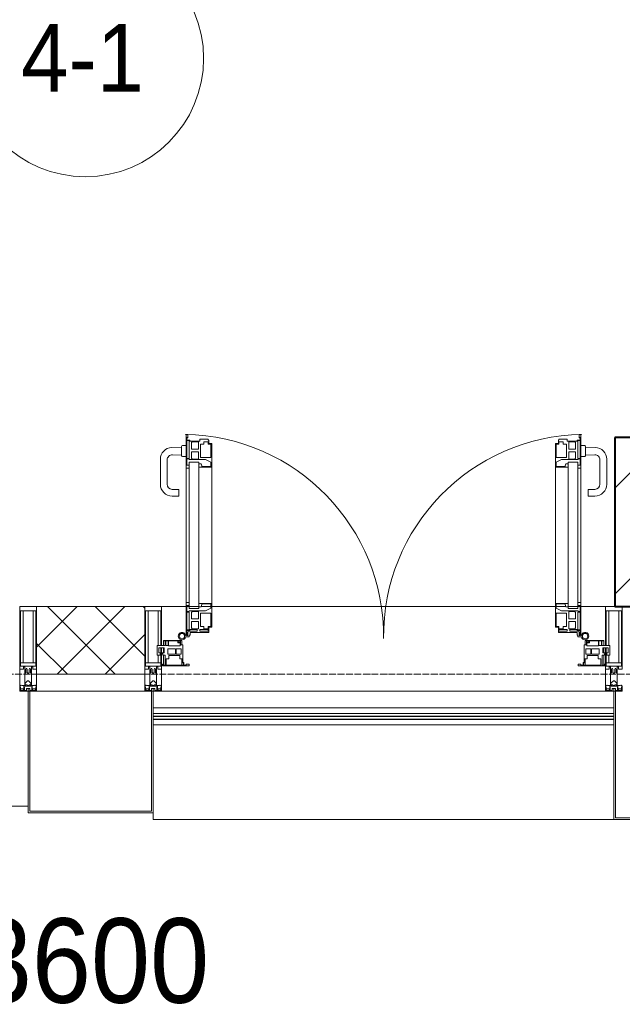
# Model space of a CAD drawing. Header units: millimetres. Extents: x -816133 to 919604, y 87941 to 147341.
# Tile 71 of 201: x -32862 to -31079, y 119598 to 122509. Entities that reach past the tile are written whole.
import ezdxf

# ---------------------------------------------------------------- set-up
doc = ezdxf.new("R2010")
doc.units = ezdxf.units.MM
doc.linetypes.add('ADSK_Линия сетки', pattern=[25, 20, -2.5, 0, -2.5])
for name, color, linetype, lineweight in [('A-010-A_ROOM', 7, 'Continuous', 20), ('A-010-D_DIM', 7, 'Continuous', 9), ('A-200-M_WALL', 7, 'Continuous', 18), ('A-200-M_WALL_PAT', 7, 'Continuous', 40), ('A-214-M_CURT_WALL', 7, 'Continuous', 18), ('A-215-M_CURT_PANEL', 7, 'Continuous', 18), ('A-280-M_COLUMN', 7, 'Continuous', 18), ('A-325-M_DOOR', 7, 'Continuous', 18), ('S-280-M_COLUMN', 7, 'Continuous', 18), ('Z-030-M_GRID', 7, 'Continuous', 9), ('Z-060-M_DETAIL', 7, 'Continuous', 18), ('Поручни', 252, 'Continuous', 5), ('СС-011-ПОЖ-СИГНАЛИЗАЦИЯ', 1, 'Continuous', 30)]:
    doc.layers.add(name, color=color, linetype=linetype, lineweight=lineweight)
doc.styles.add('Arial_2', font='arial.ttf', dxfattribs={"width": 0.9, "height": 400})
doc.styles.add('Arial_3', font='arial.ttf', dxfattribs={"width": 0.9, "height": 500})

# ---------------------------------------------------------------- blocks, each defined once
blk = doc.blocks.new('10эт')
at = {"layer": 'S-280-M_COLUMN', "lineweight": 9}
h = blk.add_hatch(dxfattribs=at)
h.set_pattern_fill('FP_21', color=9, style=0, pattern_type=2)
h.set_pattern_definition([(45, (221501.7, 104051.05), (-314.309, 314.309), []), (45, (221816.03, 104051.05), (-314.309, 314.309), [555.625, -111.125, 3.353, -107.772])])
h.paths.add_polyline_path([(329701.7, 119651.1), (329701.7, 120151.1), (329201.7, 120151.1), (329201.7, 119651.1), (329635.5, 119651.1)])
at = {"layer": 'A-010-A_ROOM', "color": 9}
blk.add_circle((327635.8, 121272.2), 350, dxfattribs=at)
at = {"layer": 'A-200-M_WALL', "color": 9, "lineweight": 9}
for p, q in [((327811.7, 119651.1), (327491.7, 119651.1)), ((327491.7, 119651.1), (327491.7, 119451.1)), ((327811.7, 119451.1), (327811.7, 119651.1)), ((327491.7, 119451.1), (327811.7, 119451.1))]:
    blk.add_line(p, q, dxfattribs=at)
at = {"layer": 'A-200-M_WALL_PAT', "color": 9, "linetype": 'Continuous', "lineweight": 5}
for p, q in [((327491.7, 119531.4), (327611.4, 119651.1)), ((327724.1, 119451.1), (327524.1, 119651.1)), ((327552.8, 119451.1), (327752.8, 119651.1)), ((327811.7, 119504.8), (327665.5, 119651.1)), ((327811.7, 119646.3), (327806.9, 119651.1)), ((327694.2, 119451.1), (327811.7, 119568.5)), ((327582.7, 119451.1), (327491.7, 119542))]:
    blk.add_line(p, q, dxfattribs=at)
at = {"layer": 'A-214-M_CURT_WALL', "color": 9, "lineweight": 5, "extrusion": (0, 0, -1)}
for p, q in [((327441.7, 119651.1), (327441.7, 119401.1)), ((327491.7, 119651.1), (327441.7, 119651.1)), ((327491.7, 119401.1), (327491.7, 119651.1)), ((327811.7, 119651.1), (327811.7, 119401.1)), ((327861.7, 119651.1), (327811.7, 119651.1)), ((327861.7, 119536.2), (327861.7, 119651.1)), ((329174.2, 119651.1), (329174.2, 119536.2)), ((329201.7, 119651.1), (329174.2, 119651.1)), ((327861.7, 119514.4), (327861.7, 119529.4)), ((329174.2, 119529.4), (329174.2, 119514.4)), ((327861.7, 119401.1), (327861.7, 119511.2)), ((329174.2, 119511.2), (329174.2, 119401.1)), ((327441.7, 119401.1), (327466.7, 119401.1)), ((327471.7, 119401.1), (327491.7, 119401.1)), ((327811.7, 119401.1), (327831.7, 119401.1)), ((327836.7, 119401.1), (327861.7, 119401.1)), ((329174.2, 119401.1), (329199.2, 119401.1)), ((329204.2, 119401.1), (329224.2, 119401.1))]:
    blk.add_line(p, q, dxfattribs=at)
at = {"layer": 'A-214-M_CURT_WALL', "color": 9, "lineweight": 5}
for p, q in [((327934.3, 119651.1), (327861.7, 119651.1)), ((327972, 119651.1), (327936.4, 119651.1)), ((328007.4, 119651.1), (327978.8, 119651.1)), ((329026.2, 119651.1), (328009.7, 119651.1)), ((329057.1, 119651.1), (329028.5, 119651.1)), ((329099.6, 119651.1), (329063.9, 119651.1)), ((329174.2, 119651.1), (329101.7, 119651.1)), ((329174.2, 119401.1), (327861.7, 119401.1))]:
    blk.add_line(p, q, dxfattribs=at)
at = {"layer": 'A-215-M_CURT_PANEL', "color": 9, "lineweight": 5}
for p, q in [((327872.1, 119536.2), (327848.7, 119536.2)), ((327848.7, 119536.2), (327848.7, 119507.7)), ((327853.8, 119514.4), (327853.8, 119529.4)), ((327853.8, 119529.4), (327868.8, 119529.4)), ((327917.7, 119551.1), (327866.7, 119551.1)), ((327866.7, 119551.1), (327866.7, 119549.6)), ((327866.7, 119549.6), (327872.1, 119549.6)), ((327866.7, 119549.6), (327866.7, 119536.2)), ((327866.7, 119529.4), (327866.7, 119514.4)), ((327868.8, 119529.4), (327868.8, 119514.4)), ((327872.1, 119549.6), (327872.1, 119536.2)), ((327873.7, 119535.6), (327873.7, 119549.3)), ((327873.7, 119549.3), (327880.7, 119549.3)), ((327880.7, 119535.6), (327873.7, 119535.6)), ((327880.7, 119549.3), (327880.7, 119535.6)), ((327882.1, 119535.3), (327882.1, 119549.5)), ((327882.1, 119549.5), (327909.1, 119549.5)), ((327916.1, 119535.3), (327882.1, 119535.3)), ((327909.1, 119549.5), (327909.1, 119543.9)), ((327909.1, 119543.9), (327916.1, 119543.9)), ((327910.4, 119549.8), (327916.4, 119549.8)), ((327910.4, 119545.5), (327910.4, 119549.8)), ((327916.4, 119545.5), (327910.4, 119545.5)), ((327916.1, 119543.9), (327916.1, 119535.3)), ((327916.4, 119549.8), (327916.4, 119545.5)), ((327917.7, 119537.6), (327917.7, 119551.1)), ((327921.7, 119551.1), (327917.7, 119551.1)), ((327924.7, 119537.6), (327917.7, 119537.6)), ((327921.7, 119537.6), (327921.7, 119551.1)), ((327924.7, 119485.9), (327924.7, 119537.6)), ((329118.2, 119537.6), (329111.2, 119537.6)), ((329111.2, 119537.6), (329111.2, 119485.9)), ((329114.2, 119551.1), (329114.2, 119537.6)), ((329118.2, 119551.1), (329114.2, 119551.1)), ((329169.2, 119551.1), (329118.2, 119551.1)), ((329118.2, 119551.1), (329118.2, 119537.6)), ((329119.5, 119545.5), (329119.5, 119549.8)), ((329119.5, 119549.8), (329125.5, 119549.8)), ((329125.5, 119545.5), (329119.5, 119545.5)), ((329119.8, 119535.3), (329119.8, 119543.9)), ((329119.8, 119543.9), (329126.8, 119543.9)), ((329153.8, 119535.3), (329119.8, 119535.3)), ((329125.5, 119549.8), (329125.5, 119545.5)), ((329126.8, 119543.9), (329126.8, 119549.5)), ((329126.8, 119549.5), (329153.8, 119549.5)), ((329153.8, 119549.5), (329153.8, 119535.3)), ((329155.2, 119549.3), (329162.2, 119549.3)), ((329155.2, 119535.6), (329155.2, 119549.3)), ((329162.2, 119535.6), (329155.2, 119535.6)), ((329162.2, 119549.3), (329162.2, 119535.6)), ((329163.8, 119536.2), (329163.8, 119549.6)), ((329163.8, 119549.6), (329169.2, 119549.6)), ((329187.2, 119536.2), (329163.8, 119536.2)), ((329167.1, 119529.4), (329182.1, 119529.4)), ((329167.1, 119514.4), (329167.1, 119529.4)), ((329169.2, 119549.6), (329169.2, 119551.1)), ((329169.2, 119536.2), (329169.2, 119549.6)), ((329169.2, 119514.4), (329169.2, 119529.4)), ((329182.1, 119529.4), (329182.1, 119514.4)), ((329187.2, 119507.7), (329187.2, 119536.2)), ((327848.7, 119507.7), (327857.7, 119507.7)), ((327868.8, 119514.4), (327853.8, 119514.4)), ((327857.7, 119507.7), (327857.7, 119511.2)), ((327857.7, 119511.2), (327864.7, 119511.2)), ((327864.7, 119511.2), (327864.7, 119507.7)), ((327864.7, 119507.7), (327871.7, 119507.7)), ((327866.7, 119507.7), (327866.7, 119477.8)), ((327871.7, 119507.7), (327871.7, 119477.8)), ((327880.1, 119509.8), (327880.1, 119526)), ((327880.1, 119526), (327902.8, 119526)), ((327902.8, 119509.8), (327880.1, 119509.8)), ((327882.7, 119496.6), (327882.7, 119506)), ((327882.7, 119506), (327915.9, 119506)), ((327902.8, 119526), (327902.8, 119509.8)), ((327905, 119509.8), (327905, 119526)), ((327905, 119526), (327919.3, 119526)), ((327919.3, 119509.8), (327905, 119509.8)), ((327915.9, 119506), (327915.9, 119496.6)), ((327919.3, 119526), (327919.3, 119509.8)), ((329116.7, 119526), (329130.9, 119526)), ((329116.7, 119509.8), (329116.7, 119526)), ((329130.9, 119509.8), (329116.7, 119509.8)), ((329120, 119496.6), (329120, 119506)), ((329120, 119506), (329153.2, 119506)), ((329130.9, 119526), (329130.9, 119509.8)), ((329133.1, 119526), (329155.8, 119526)), ((329133.1, 119509.8), (329133.1, 119526)), ((329155.8, 119509.8), (329133.1, 119509.8)), ((329153.2, 119506), (329153.2, 119496.6)), ((329155.8, 119526), (329155.8, 119509.8)), ((329164.2, 119477.8), (329164.2, 119507.7)), ((329164.2, 119507.7), (329171.2, 119507.7)), ((329182.1, 119514.4), (329167.1, 119514.4)), ((329169.2, 119477.8), (329169.2, 119507.7)), ((329171.2, 119507.7), (329171.2, 119511.2)), ((329171.2, 119511.2), (329178.2, 119511.2)), ((329178.2, 119511.2), (329178.2, 119507.7)), ((329178.2, 119507.7), (329187.2, 119507.7)), ((327865.2, 119480.5), (327863.7, 119480.5)), ((327863.7, 119480.5), (327863.7, 119475.6)), ((327863.7, 119475.6), (327942.7, 119475.6)), ((327865.2, 119477.8), (327865.2, 119480.5)), ((327871.7, 119477.8), (327865.2, 119477.8)), ((327875.5, 119477.4), (327875.5, 119496.6)), ((327875.5, 119496.6), (327882.7, 119496.6)), ((327926, 119477.4), (327875.5, 119477.4)), ((327915.9, 119496.6), (327922.2, 119496.6)), ((327921.7, 119477.2), (327921.7, 119496.6)), ((327922.2, 119496.6), (327922.2, 119490.1)), ((327922.2, 119490.1), (327923, 119489.3)), ((327923, 119489.3), (327923, 119484.2)), ((327923, 119484.2), (327926, 119484.2)), ((327927.7, 119485.9), (327924.7, 119485.9)), ((327926, 119484.2), (327926, 119477.4)), ((327927.7, 119477.6), (327927.7, 119485.9)), ((327934.1, 119477.6), (327927.7, 119477.6)), ((327942.7, 119480.6), (327934.1, 119480.6)), ((327934.1, 119480.6), (327934.1, 119477.6)), ((327942.7, 119475.6), (327942.7, 119480.6)), ((329101.8, 119480.6), (329093.2, 119480.6)), ((329093.2, 119480.6), (329093.2, 119475.6)), ((329093.2, 119475.6), (329172.2, 119475.6)), ((329101.8, 119477.6), (329101.8, 119480.6)), ((329108.2, 119477.6), (329101.8, 119477.6)), ((329111.2, 119485.9), (329108.2, 119485.9)), ((329108.2, 119485.9), (329108.2, 119477.6)), ((329109.9, 119477.4), (329109.9, 119484.2)), ((329109.9, 119484.2), (329112.9, 119484.2)), ((329160.4, 119477.4), (329109.9, 119477.4)), ((329112.9, 119489.3), (329113.7, 119490.1)), ((329112.9, 119484.2), (329112.9, 119489.3)), ((329113.7, 119490.1), (329113.7, 119496.6)), ((329113.7, 119496.6), (329120, 119496.6)), ((329114.2, 119496.6), (329114.2, 119477.2)), ((329153.2, 119496.6), (329160.4, 119496.6)), ((329160.4, 119496.6), (329160.4, 119477.4)), ((329170.7, 119477.8), (329164.2, 119477.8)), ((329172.2, 119480.5), (329170.7, 119480.5)), ((329170.7, 119480.5), (329170.7, 119477.8)), ((329172.2, 119475.6), (329172.2, 119480.5))]:
    blk.add_line(p, q, dxfattribs=at)
at = {"layer": 'A-280-M_COLUMN', "color": 9, "lineweight": 5}
for p, q in [((327466.7, 119401.1), (327471.7, 119401.1)), ((327466.7, 119041.1), (327466.7, 119401.1)), ((327471.7, 119401.1), (327471.7, 119046.1)), ((327811.7, 119401.1), (327491.7, 119401.1)), ((327831.7, 119401.1), (327836.7, 119401.1)), ((327831.7, 119046.1), (327831.7, 119401.1)), ((327836.7, 119401.1), (327836.7, 119041.1)), ((329199.2, 119401.1), (329204.2, 119401.1)), ((329199.2, 119021.1), (329199.2, 119401.1)), ((329204.2, 119401.1), (329204.2, 119026.1)), ((326104.2, 119061.1), (327466.7, 119061.1)), ((327836.7, 119041.1), (327466.7, 119041.1)), ((327471.7, 119046.1), (327831.7, 119046.1)), ((327836.7, 119021.1), (327836.7, 119041.1)), ((327836.7, 119021.1), (329199.2, 119021.1)), ((329704.2, 119021.1), (329199.2, 119021.1)), ((329204.2, 119026.1), (329699.2, 119026.1))]:
    blk.add_line(p, q, dxfattribs=at)
at = {"layer": 'A-325-M_DOOR', "color": 9, "lineweight": 5}
for p, q in [((327934.3, 120060.4), (327934.3, 120160)), ((327934.3, 120160), (327939.4, 120160)), ((327934.3, 120060.4), (327934.3, 120160)), ((327934.3, 120160), (327939.4, 120160)), ((327936.4, 120151.4), (327936.4, 120143.4)), ((327938.2, 120151.4), (327936.4, 120151.4)), ((327936.4, 120151.4), (327936.4, 120143.4)), ((327938.2, 120151.4), (327936.4, 120151.4)), ((327936.4, 120143.4), (327945.1, 120143.4)), ((327936.4, 120143.4), (327945.1, 120143.4)), ((327936.4, 120141.7), (327936.4, 120089.3)), ((327943.4, 120141.7), (327936.4, 120141.7)), ((327936.4, 120141.7), (327936.4, 120089.3)), ((327943.4, 120141.7), (327936.4, 120141.7)), ((327938.2, 120150), (327938.2, 120151.4)), ((327938.2, 120150), (327938.2, 120151.4)), ((327939.4, 120150), (327938.2, 120150)), ((327939.4, 120150), (327938.2, 120150)), ((327939.4, 120160), (327939.4, 120150)), ((327939.4, 120160), (327939.4, 120150)), ((327943.4, 120089.3), (327943.4, 120141.7)), ((327943.4, 120089.3), (327943.4, 120141.7)), ((327945.1, 120143.4), (327945.1, 120140.4)), ((327945.1, 120143.4), (327945.1, 120140.4)), ((327945.1, 120140.4), (327974.4, 120140.4)), ((327945.1, 120140.4), (327974.4, 120140.4)), ((327974.4, 120145.9), (327999.4, 120145.9)), ((327974.4, 120140.4), (327974.4, 120145.9)), ((327974.4, 120145.9), (327999.4, 120145.9)), ((327974.4, 120140.4), (327974.4, 120145.9)), ((327999.4, 120145.9), (327999.4, 120142.9)), ((327999.4, 120145.9), (327999.4, 120142.9)), ((327999.4, 120142.9), (328000.9, 120142.9)), ((327999.4, 120142.9), (328000.9, 120142.9)), ((328000.9, 120142.9), (328000.9, 120133.3)), ((328000.9, 120142.9), (328000.9, 120133.3)), ((329036.6, 120142.9), (329035.1, 120142.9)), ((329035.1, 120142.9), (329035.1, 120133.3)), ((329036.6, 120142.9), (329035.1, 120142.9)), ((329035.1, 120142.9), (329035.1, 120133.3)), ((329061.6, 120145.9), (329036.6, 120145.9)), ((329036.6, 120145.9), (329036.6, 120142.9)), ((329061.6, 120145.9), (329036.6, 120145.9)), ((329036.6, 120145.9), (329036.6, 120142.9)), ((329061.6, 120140.4), (329061.6, 120145.9)), ((329061.6, 120140.4), (329061.6, 120145.9)), ((329090.9, 120140.4), (329061.6, 120140.4)), ((329090.9, 120140.4), (329061.6, 120140.4)), ((329099.6, 120143.4), (329090.9, 120143.4)), ((329090.9, 120143.4), (329090.9, 120140.4)), ((329099.6, 120143.4), (329090.9, 120143.4)), ((329090.9, 120143.4), (329090.9, 120140.4)), ((329092.6, 120089.3), (329092.6, 120141.7)), ((329092.6, 120141.7), (329099.6, 120141.7)), ((329092.6, 120089.3), (329092.6, 120141.7)), ((329092.6, 120141.7), (329099.6, 120141.7)), ((329101.7, 120160), (329096.6, 120160)), ((329096.6, 120160), (329096.6, 120150)), ((329101.7, 120160), (329096.6, 120160)), ((329096.6, 120160), (329096.6, 120150)), ((329096.6, 120150), (329097.8, 120150)), ((329096.6, 120150), (329097.8, 120150)), ((329097.8, 120150), (329097.8, 120151.4)), ((329097.8, 120151.4), (329099.6, 120151.4)), ((329097.8, 120150), (329097.8, 120151.4)), ((329097.8, 120151.4), (329099.6, 120151.4)), ((329099.6, 120151.4), (329099.6, 120143.4)), ((329099.6, 120151.4), (329099.6, 120143.4)), ((329099.6, 120141.7), (329099.6, 120089.3)), ((329099.6, 120141.7), (329099.6, 120089.3)), ((329101.7, 120060.4), (329101.7, 120160)), ((329101.7, 120060.4), (329101.7, 120160)), ((327920.4, 120122.7), (327891.5, 120121.7)), ((327920.4, 120124.6), (327920.4, 120097.1)), ((327934.4, 120127.1), (327922.9, 120127.1)), ((327951.9, 120138.6), (327950.4, 120135.9)), ((327951.9, 120138.6), (327950.4, 120135.9)), ((327950.4, 120135.9), (327950.4, 120116.9)), ((327950.4, 120135.9), (327950.4, 120116.9)), ((327950.4, 120116.9), (327970.3, 120116.9)), ((327950.4, 120116.9), (327970.3, 120116.9)), ((327970.3, 120138.6), (327951.9, 120138.6)), ((327970.3, 120138.6), (327951.9, 120138.6)), ((327970.3, 120116.9), (327970.3, 120138.6)), ((327970.3, 120116.9), (327970.3, 120138.6)), ((327976.7, 120131.6), (327976.7, 120092.1)), ((327986.8, 120131.6), (327976.7, 120131.6)), ((327976.7, 120131.6), (327976.7, 120092.1)), ((327986.8, 120131.6), (327976.7, 120131.6)), ((327986.8, 120138.2), (327986.8, 120131.6)), ((327999.2, 120138.2), (327986.8, 120138.2)), ((327986.8, 120138.2), (327986.8, 120131.6)), ((327999.2, 120138.2), (327986.8, 120138.2)), ((327999.2, 120131.6), (327999.2, 120138.2)), ((327999.2, 120131.6), (327999.2, 120138.2)), ((328007.4, 120131.6), (327999.2, 120131.6)), ((328007.4, 120131.6), (327999.2, 120131.6)), ((328000.9, 120133.3), (328009.7, 120133.3)), ((328000.9, 120133.3), (328009.7, 120133.3)), ((328007.4, 120092.1), (328007.4, 120131.6)), ((328007.4, 120092.1), (328007.4, 120131.6)), ((328009.7, 120133.3), (328009.7, 120063.4)), ((328009.7, 120133.3), (328009.7, 120063.4)), ((329035.1, 120133.3), (329026.2, 120133.3)), ((329026.2, 120133.3), (329026.2, 120063.4)), ((329035.1, 120133.3), (329026.2, 120133.3)), ((329026.2, 120133.3), (329026.2, 120063.4)), ((329028.6, 120092.1), (329028.6, 120131.6)), ((329028.6, 120131.6), (329036.8, 120131.6)), ((329028.6, 120092.1), (329028.6, 120131.6)), ((329028.6, 120131.6), (329036.8, 120131.6)), ((329036.8, 120131.6), (329036.8, 120138.2)), ((329036.8, 120138.2), (329049.2, 120138.2)), ((329036.8, 120131.6), (329036.8, 120138.2)), ((329036.8, 120138.2), (329049.2, 120138.2)), ((329049.2, 120138.2), (329049.2, 120131.6)), ((329049.2, 120138.2), (329049.2, 120131.6)), ((329049.2, 120131.6), (329059.3, 120131.6)), ((329049.2, 120131.6), (329059.3, 120131.6)), ((329059.3, 120131.6), (329059.3, 120092.1)), ((329059.3, 120131.6), (329059.3, 120092.1)), ((329065.7, 120116.9), (329065.7, 120138.6)), ((329065.7, 120138.6), (329084, 120138.6)), ((329065.7, 120116.9), (329065.7, 120138.6)), ((329065.7, 120138.6), (329084, 120138.6)), ((329085.6, 120116.9), (329065.7, 120116.9)), ((329085.6, 120116.9), (329065.7, 120116.9)), ((329084, 120138.6), (329085.6, 120135.9)), ((329084, 120138.6), (329085.6, 120135.9)), ((329085.6, 120135.9), (329085.6, 120116.9)), ((329085.6, 120135.9), (329085.6, 120116.9)), ((329101.6, 120127.1), (329113.1, 120127.1)), ((329115.6, 120124.6), (329115.6, 120097.1)), ((329115.6, 120122.7), (329144.4, 120121.7)), ((327857.9, 120086.7), (327857.9, 120012.6)), ((327877.9, 120012.6), (327877.9, 120084.8)), ((327893.4, 120099.8), (327920.4, 120098.8)), ((327922.9, 120094.6), (327934.4, 120094.6)), ((327936.4, 120089.3), (327943.4, 120089.3)), ((327936.4, 120089.3), (327943.4, 120089.3)), ((327936.4, 120087.6), (327936.4, 120069.5)), ((327942.6, 120087.6), (327936.4, 120087.6)), ((327936.4, 120087.6), (327936.4, 120069.5)), ((327942.6, 120087.6), (327936.4, 120087.6)), ((327942.6, 120085.6), (327942.6, 120087.6)), ((327942.6, 120085.6), (327942.6, 120087.6)), ((327991.6, 120085.6), (327942.6, 120085.6)), ((327991.6, 120085.6), (327942.6, 120085.6)), ((327950.4, 120109), (327950.4, 120090)), ((327970.3, 120109), (327950.4, 120109)), ((327950.4, 120109), (327950.4, 120090)), ((327970.3, 120109), (327950.4, 120109)), ((327950.4, 120090), (327951.9, 120087.3)), ((327950.4, 120090), (327951.9, 120087.3)), ((327951.9, 120087.3), (327970.3, 120087.3)), ((327951.9, 120087.3), (327970.3, 120087.3)), ((327970.3, 120087.3), (327970.3, 120109)), ((327970.3, 120087.3), (327970.3, 120109)), ((327976.7, 120092.1), (328007.4, 120092.1)), ((327976.7, 120092.1), (328007.4, 120092.1)), ((328007.4, 120077.9), (327991.6, 120085.6)), ((328007.4, 120077.9), (327991.6, 120085.6)), ((329028.5, 120077.9), (329044.3, 120085.6)), ((329028.5, 120077.9), (329044.3, 120085.6)), ((329059.3, 120092.1), (329028.6, 120092.1)), ((329059.3, 120092.1), (329028.6, 120092.1)), ((329044.3, 120085.6), (329093.4, 120085.6)), ((329044.3, 120085.6), (329093.4, 120085.6)), ((329065.7, 120109), (329085.6, 120109)), ((329065.7, 120087.3), (329065.7, 120109)), ((329065.7, 120109), (329085.6, 120109)), ((329065.7, 120087.3), (329065.7, 120109)), ((329084, 120087.3), (329065.7, 120087.3)), ((329084, 120087.3), (329065.7, 120087.3)), ((329085.6, 120090), (329084, 120087.3)), ((329085.6, 120090), (329084, 120087.3)), ((329085.6, 120109), (329085.6, 120090)), ((329085.6, 120109), (329085.6, 120090)), ((329099.6, 120089.3), (329092.6, 120089.3)), ((329099.6, 120089.3), (329092.6, 120089.3)), ((329093.4, 120085.6), (329093.4, 120087.6)), ((329093.4, 120087.6), (329099.6, 120087.6)), ((329093.4, 120085.6), (329093.4, 120087.6)), ((329093.4, 120087.6), (329099.6, 120087.6)), ((329099.6, 120087.6), (329099.6, 120069.5)), ((329099.6, 120087.6), (329099.6, 120069.5)), ((329113.1, 120094.6), (329101.6, 120094.6)), ((329142.5, 120099.8), (329115.6, 120098.8)), ((329158.1, 120012.6), (329158.1, 120084.8)), ((329178.1, 120086.7), (329178.1, 120012.6)), ((327934.3, 119645.3), (327934.3, 120078.4)), ((327943.4, 120060.4), (327934.3, 120060.4)), ((327943.4, 120060.4), (327934.3, 120060.4)), ((327936.4, 120069.5), (327943.4, 120069.5)), ((327936.4, 120069.5), (327943.4, 120069.5)), ((327943.4, 120078.4), (327972, 120078.4)), ((327943.4, 119645.3), (327943.4, 120078.4)), ((327943.4, 120069.5), (327943.4, 120060.4)), ((327943.4, 120069.5), (327943.4, 120060.4)), ((327972, 120078.4), (327972, 119645.3)), ((327972, 120073), (327978.7, 120073)), ((327972, 120063.4), (327972, 120073)), ((327972, 120073), (327978.7, 120073)), ((327972, 120063.4), (327972, 120073)), ((328009.7, 120063.4), (327972, 120063.4)), ((328009.7, 120063.4), (327972, 120063.4)), ((327978.7, 120073), (327980.9, 120066.9)), ((327978.7, 120073), (327980.9, 120066.9)), ((327980.9, 120066.9), (327980.9, 120064.9)), ((327980.9, 120066.9), (327980.9, 120064.9)), ((327980.9, 120064.9), (328007.4, 120064.9)), ((327980.9, 120064.9), (328007.4, 120064.9)), ((328007.4, 120064.9), (328007.4, 120077.9)), ((328007.4, 120064.9), (328007.4, 120077.9)), ((328009.7, 120063.4), (328009.7, 119660.3)), ((329026.2, 120063.4), (329063.9, 120063.4)), ((329026.2, 120063.4), (329063.9, 120063.4)), ((329026.2, 120063.4), (329026.2, 119660.3)), ((329028.5, 120064.9), (329028.5, 120077.9)), ((329028.5, 120064.9), (329028.5, 120077.9)), ((329055.1, 120064.9), (329028.5, 120064.9)), ((329055.1, 120064.9), (329028.5, 120064.9)), ((329057.3, 120073), (329055.1, 120066.9)), ((329057.3, 120073), (329055.1, 120066.9)), ((329055.1, 120066.9), (329055.1, 120064.9)), ((329055.1, 120066.9), (329055.1, 120064.9)), ((329063.9, 120073), (329057.3, 120073)), ((329063.9, 120073), (329057.3, 120073)), ((329063.9, 120078.4), (329063.9, 119645.3)), ((329092.6, 120078.4), (329063.9, 120078.4)), ((329063.9, 120063.4), (329063.9, 120073)), ((329063.9, 120063.4), (329063.9, 120073)), ((329092.6, 119645.3), (329092.6, 120078.4)), ((329099.6, 120069.5), (329092.6, 120069.5)), ((329092.6, 120069.5), (329092.6, 120060.4)), ((329099.6, 120069.5), (329092.6, 120069.5)), ((329092.6, 120069.5), (329092.6, 120060.4)), ((329092.6, 120060.4), (329101.7, 120060.4)), ((329092.6, 120060.4), (329101.7, 120060.4)), ((329101.7, 119645.3), (329101.7, 120078.4)), ((327912.9, 119997.6), (327892.9, 119997.6)), ((327912.9, 119977.6), (327912.9, 119997.6)), ((329123.1, 119977.6), (329123.1, 119997.6)), ((329123.1, 119997.6), (329143.1, 119997.6)), ((327892.9, 119977.6), (327912.9, 119977.6)), ((329143.1, 119977.6), (329123.1, 119977.6)), ((327934.3, 119663.3), (327943.4, 119663.3)), ((327934.3, 119565.3), (327934.3, 119663.3)), ((327936.4, 119654.2), (327936.4, 119636.1)), ((327943.4, 119654.2), (327936.4, 119654.2)), ((327943.4, 119663.3), (327943.4, 119654.2)), ((327943.4, 119645.3), (327972, 119645.3)), ((327972, 119660.3), (328009.7, 119660.3)), ((327972, 119650.6), (327972, 119660.3)), ((327978.7, 119650.6), (327972, 119650.6)), ((327980.9, 119656.7), (327978.7, 119650.6)), ((327980.9, 119658.8), (327980.9, 119656.7)), ((328007.4, 119658.8), (327980.9, 119658.8)), ((327991.6, 119638.1), (328007.4, 119645.8)), ((328007.4, 119645.8), (328007.4, 119658.8)), ((328009.7, 119660.3), (328009.7, 119590.3)), ((329063.9, 119660.3), (329026.2, 119660.3)), ((329026.2, 119660.3), (329026.2, 119590.3)), ((329028.5, 119645.8), (329028.5, 119658.8)), ((329028.5, 119658.8), (329055.1, 119658.8)), ((329044.3, 119638.1), (329028.5, 119645.8)), ((329055.1, 119658.8), (329055.1, 119656.7)), ((329055.1, 119656.7), (329057.3, 119650.6)), ((329057.3, 119650.6), (329063.9, 119650.6)), ((329063.9, 119650.6), (329063.9, 119660.3)), ((329092.6, 119645.3), (329063.9, 119645.3)), ((329101.7, 119663.3), (329092.6, 119663.3)), ((329092.6, 119663.3), (329092.6, 119654.2)), ((329092.6, 119654.2), (329099.6, 119654.2)), ((329099.6, 119654.2), (329099.6, 119636.1)), ((329101.7, 119565.3), (329101.7, 119663.3)), ((327936.4, 119636.1), (327942.6, 119636.1)), ((327936.4, 119634.4), (327936.4, 119582)), ((327943.4, 119634.4), (327936.4, 119634.4)), ((327942.6, 119638.1), (327991.6, 119638.1)), ((327942.6, 119636.1), (327942.6, 119638.1)), ((327943.4, 119582), (327943.4, 119634.4)), ((327951.9, 119636.3), (327950.4, 119633.7)), ((327950.4, 119633.7), (327950.4, 119614.6)), ((327970.3, 119636.3), (327951.9, 119636.3)), ((327970.3, 119614.6), (327970.3, 119636.3)), ((327976.7, 119631.6), (327976.7, 119592.1)), ((328007.4, 119631.6), (327976.7, 119631.6)), ((328007.4, 119592), (328007.4, 119631.6)), ((329028.6, 119631.6), (329059.3, 119631.6)), ((329028.6, 119592), (329028.6, 119631.6)), ((329093.4, 119638.1), (329044.3, 119638.1)), ((329059.3, 119631.6), (329059.3, 119592.1)), ((329065.7, 119614.6), (329065.7, 119636.3)), ((329065.7, 119636.3), (329084, 119636.3)), ((329084, 119636.3), (329085.6, 119633.7)), ((329085.6, 119633.7), (329085.6, 119614.6)), ((329092.6, 119634.4), (329099.6, 119634.4)), ((329092.6, 119582), (329092.6, 119634.4)), ((329093.4, 119636.1), (329093.4, 119638.1)), ((329099.6, 119636.1), (329093.4, 119636.1)), ((329099.6, 119634.4), (329099.6, 119582)), ((327950.4, 119614.6), (327970.3, 119614.6)), ((327950.4, 119606.8), (327950.4, 119587.8)), ((327970.3, 119606.8), (327950.4, 119606.8)), ((327950.4, 119587.8), (327951.9, 119585.1)), ((327970.3, 119585.1), (327970.3, 119606.8)), ((327976.7, 119592.1), (327986.8, 119592.1)), ((327986.8, 119592.1), (327986.8, 119585.5)), ((327999.2, 119592), (328007.4, 119592)), ((327999.2, 119585.5), (327999.2, 119592)), ((328000.9, 119590.3), (328000.9, 119574.4)), ((328009.7, 119590.3), (328000.9, 119590.3)), ((329026.2, 119590.3), (329035.1, 119590.3)), ((329036.8, 119592), (329028.6, 119592)), ((329035.1, 119590.3), (329035.1, 119574.4)), ((329036.8, 119585.5), (329036.8, 119592)), ((329059.3, 119592.1), (329049.2, 119592.1)), ((329049.2, 119592.1), (329049.2, 119585.5)), ((329085.6, 119614.6), (329065.7, 119614.6)), ((329065.7, 119606.8), (329085.6, 119606.8)), ((329065.7, 119585.1), (329065.7, 119606.8)), ((329085.6, 119587.8), (329084, 119585.1)), ((329085.6, 119606.8), (329085.6, 119587.8)), ((327942.9, 119561.8), (327932.6, 119561.8)), ((327936.4, 119582), (327943.4, 119582)), ((327936.4, 119580.3), (327936.4, 119565.3)), ((327945.1, 119580.3), (327936.4, 119580.3)), ((327936.4, 119565.3), (327939.4, 119565.3)), ((327939.4, 119565.3), (327939.4, 119575.6)), ((327942.5, 119578.6), (327966.7, 119578.6)), ((327942.9, 119566.7), (327942.9, 119561.8)), ((327945.6, 119566.7), (327942.9, 119566.7)), ((327945.1, 119583.3), (327945.1, 119580.3)), ((327966.7, 119583.3), (327945.1, 119583.3)), ((327945.6, 119574.4), (327945.6, 119566.7)), ((328000.9, 119574.4), (327945.6, 119574.4)), ((327951.9, 119585.1), (327970.3, 119585.1)), ((327966.7, 119578.6), (327966.7, 119583.3)), ((327974.4, 119583.3), (327974.4, 119577.8)), ((327999.4, 119583.3), (327974.4, 119583.3)), ((327974.4, 119577.8), (327999.4, 119577.8)), ((327986.8, 119585.5), (327999.2, 119585.5)), ((327999.4, 119577.8), (327999.4, 119583.3)), ((329035.1, 119574.4), (329090.4, 119574.4)), ((329036.6, 119583.3), (329061.6, 119583.3)), ((329036.6, 119577.8), (329036.6, 119583.3)), ((329061.6, 119577.8), (329036.6, 119577.8)), ((329049.2, 119585.5), (329036.8, 119585.5)), ((329061.6, 119583.3), (329061.6, 119577.8)), ((329084, 119585.1), (329065.7, 119585.1)), ((329069.3, 119578.6), (329069.3, 119583.3)), ((329069.3, 119583.3), (329090.9, 119583.3)), ((329093.5, 119578.6), (329069.3, 119578.6)), ((329090.4, 119574.4), (329090.4, 119566.7)), ((329090.4, 119566.7), (329093.1, 119566.7)), ((329090.9, 119583.3), (329090.9, 119580.3)), ((329090.9, 119580.3), (329099.6, 119580.3)), ((329099.6, 119582), (329092.6, 119582)), ((329093.1, 119566.7), (329093.1, 119561.8)), ((329093.1, 119561.8), (329103.4, 119561.8)), ((329096.6, 119565.3), (329096.6, 119575.6)), ((329099.6, 119565.3), (329096.6, 119565.3)), ((329099.6, 119580.3), (329099.6, 119565.3))]:
    blk.add_line(p, q, dxfattribs=at)
for centre, radius, start, end in [((327921.7, 119563.7), 596.2, 359.296, 89.0613), ((329114.2, 119563.7), 596.2, 90.9387, 180.704), ((327892.9, 120086.7), 35, 92.1945, 180), ((327922.9, 120124.6), 2.5, 90, 180), ((329113.1, 120124.6), 2.5, 360, 90), ((329143.1, 120086.7), 35, 0, 87.8055), ((327892.9, 120084.8), 15, 87.8056, 180), ((327922.9, 120097.1), 2.5, 180, 270), ((329113.1, 120097.1), 2.5, 270, 360), ((329143.1, 120084.8), 15, 0, 92.1944), ((327892.9, 120012.6), 35, 180, 270), ((327892.9, 120012.6), 15, 180, 270), ((329143.1, 120012.6), 35, 270, 0), ((329143.1, 120012.6), 15, 270, 0), ((327921.7, 119563.7), 11, 16.047, 350.0284), ((327921.7, 119563.7), 8, 90, 270), ((327921.7, 119563.7), 8, 270, 90), ((327934.3, 119567.3), 2.03, 196.0721, 270), ((327942.5, 119575.6), 3, 90, 180), ((329093.5, 119575.6), 3, 0, 90), ((329101.7, 119567.3), 2.03, 270, 343.9279), ((329114.2, 119563.7), 11, 189.9716, 163.953), ((329114.2, 119563.7), 8, 90, 270), ((329114.2, 119563.7), 8, 270, 90)]:
    blk.add_arc(centre, radius, start, end, dxfattribs=at)
at = {"layer": 'S-280-M_COLUMN', "color": 9, "lineweight": 40}
for p, q in [((329701.7, 120151.1), (329201.7, 120151.1)), ((329201.7, 120151.1), (329201.7, 119651.1)), ((329201.7, 119651.1), (329701.7, 119651.1))]:
    blk.add_line(p, q, dxfattribs=at)
at = {"layer": 'Z-030-M_GRID', "color": 9, "linetype": 'ADSK_Линия сетки'}
blk.add_line((358421.7, 119451.1), (308438.4, 119451.1), dxfattribs=at)
at = {"layer": 'Z-060-M_DETAIL', "color": 9, "lineweight": 5}
for p, q in [((327441.7, 119466.3), (327441.7, 119651.1)), ((327441.7, 119651.1), (327466.7, 119651.1)), ((327491.7, 119651.1), (327466.7, 119651.1)), ((327491.7, 119466.3), (327491.7, 119651.1)), ((327811.7, 119466.3), (327811.7, 119651.1)), ((327811.7, 119651.1), (327836.7, 119651.1)), ((327861.7, 119651.1), (327836.7, 119651.1)), ((327861.7, 119536.2), (327861.7, 119651.1)), ((329174.2, 119536.2), (329174.2, 119651.1)), ((329174.2, 119651.1), (329199.2, 119651.1)), ((329224.2, 119651.1), (329199.2, 119651.1)), ((329224.2, 119466.3), (329224.2, 119651.1)), ((327443.7, 119638.4), (327466.7, 119638.4)), ((327443.7, 119638.4), (327443.7, 119474.6)), ((327451.8, 119485), (327451.8, 119638.4)), ((327489.7, 119638.4), (327466.7, 119638.4)), ((327481.6, 119485), (327481.6, 119638.4)), ((327489.7, 119638.4), (327489.7, 119474.6)), ((327813.7, 119638.4), (327836.7, 119638.4)), ((327813.7, 119638.4), (327813.7, 119474.6)), ((327821.8, 119485), (327821.8, 119638.4)), ((327859.7, 119638.4), (327836.7, 119638.4)), ((327851.6, 119536.2), (327851.6, 119638.4)), ((327859.7, 119638.4), (327859.7, 119536.2)), ((329176.2, 119638.4), (329199.2, 119638.4)), ((329176.2, 119638.4), (329176.2, 119536.2)), ((329184.3, 119536.2), (329184.3, 119638.4)), ((329222.2, 119638.4), (329199.2, 119638.4)), ((329214.1, 119485), (329214.1, 119638.4)), ((329222.2, 119638.4), (329222.2, 119474.6)), ((327859.7, 119529.4), (327859.7, 119514.4)), ((327861.7, 119514.4), (327861.7, 119529.4)), ((329174.2, 119514.4), (329174.2, 119529.4)), ((329176.2, 119529.4), (329176.2, 119514.4)), ((327851.6, 119485), (327851.6, 119507.7)), ((327859.7, 119511.2), (327859.7, 119474.6)), ((327861.7, 119466.3), (327861.7, 119511.2)), ((329174.2, 119466.3), (329174.2, 119511.2)), ((329176.2, 119511.2), (329176.2, 119474.6)), ((329184.3, 119485), (329184.3, 119507.7)), ((327466.7, 119485), (327443.7, 119485)), ((327466.2, 119474.6), (327443.7, 119474.6)), ((327452.7, 119472.3), (327452.7, 119466.3)), ((327456.7, 119472.3), (327452.7, 119472.3)), ((327456.7, 119454.1), (327456.7, 119472.3)), ((327466.7, 119485), (327489.7, 119485)), ((327467.2, 119474.6), (327489.7, 119474.6)), ((327476.7, 119472.3), (327480.7, 119472.3)), ((327476.7, 119454.1), (327476.7, 119472.3)), ((327480.7, 119472.3), (327480.7, 119466.3)), ((327836.7, 119485), (327813.7, 119485)), ((327836.2, 119474.6), (327813.7, 119474.6)), ((327822.7, 119472.3), (327822.7, 119466.3)), ((327826.7, 119472.3), (327822.7, 119472.3)), ((327826.7, 119454.1), (327826.7, 119472.3)), ((327836.7, 119485), (327859.7, 119485)), ((327837.2, 119474.6), (327859.7, 119474.6)), ((327846.7, 119472.3), (327850.7, 119472.3)), ((327846.7, 119454.1), (327846.7, 119472.3)), ((327850.7, 119472.3), (327850.7, 119466.3)), ((329199.2, 119485), (329176.2, 119485)), ((329198.7, 119474.6), (329176.2, 119474.6)), ((329185.2, 119472.3), (329185.2, 119466.3)), ((329189.2, 119472.3), (329185.2, 119472.3)), ((329189.2, 119454.1), (329189.2, 119472.3)), ((329199.2, 119485), (329222.2, 119485)), ((329199.7, 119474.6), (329222.2, 119474.6)), ((329209.2, 119472.3), (329213.2, 119472.3)), ((329209.2, 119454.1), (329209.2, 119472.3)), ((329213.2, 119472.3), (329213.2, 119466.3)), ((327452.7, 119466.3), (327441.7, 119466.3)), ((327458, 119454.1), (327456.7, 119454.1)), ((327456.7, 119454.1), (327456.7, 119418.1)), ((327458, 119454.1), (327459.7, 119455.7)), ((327459.7, 119466.3), (327460.9, 119468.3)), ((327459.7, 119466.3), (327459.7, 119455.7)), ((327462.6, 119468.3), (327460.9, 119468.3)), ((327462.6, 119468.3), (327463.8, 119466.1)), ((327463.8, 119466.1), (327463.8, 119455.7)), ((327465.4, 119454.1), (327463.8, 119455.7)), ((327466.7, 119454.1), (327465.4, 119454.1)), ((327466.7, 119454.1), (327468, 119454.1)), ((327468, 119454.1), (327469.6, 119455.7)), ((327470.9, 119468.3), (327469.6, 119466.1)), ((327469.6, 119466.1), (327469.6, 119455.7)), ((327470.9, 119468.3), (327472.6, 119468.3)), ((327473.8, 119466.3), (327472.6, 119468.3)), ((327473.8, 119466.3), (327473.8, 119455.7)), ((327475.4, 119454.1), (327473.8, 119455.7)), ((327475.4, 119454.1), (327476.7, 119454.1)), ((327476.7, 119454.1), (327476.7, 119418.1)), ((327480.7, 119466.3), (327491.7, 119466.3)), ((327822.7, 119466.3), (327811.7, 119466.3)), ((327828, 119454.1), (327826.7, 119454.1)), ((327826.7, 119454.1), (327826.7, 119418.1)), ((327828, 119454.1), (327829.7, 119455.7)), ((327829.7, 119466.3), (327830.9, 119468.3)), ((327829.7, 119466.3), (327829.7, 119455.7)), ((327832.6, 119468.3), (327830.9, 119468.3)), ((327832.6, 119468.3), (327833.8, 119466.1)), ((327833.8, 119466.1), (327833.8, 119455.7)), ((327835.4, 119454.1), (327833.8, 119455.7)), ((327836.7, 119454.1), (327835.4, 119454.1)), ((327836.7, 119454.1), (327838, 119454.1)), ((327838, 119454.1), (327839.6, 119455.7)), ((327840.9, 119468.3), (327839.6, 119466.1)), ((327839.6, 119466.1), (327839.6, 119455.7)), ((327840.9, 119468.3), (327842.6, 119468.3)), ((327843.8, 119466.3), (327842.6, 119468.3)), ((327843.8, 119466.3), (327843.8, 119455.7)), ((327845.4, 119454.1), (327843.8, 119455.7)), ((327845.4, 119454.1), (327846.7, 119454.1)), ((327846.7, 119454.1), (327846.7, 119418.1)), ((327850.7, 119466.3), (327861.7, 119466.3)), ((329185.2, 119466.3), (329174.2, 119466.3)), ((329190.5, 119454.1), (329189.2, 119454.1)), ((329189.2, 119454.1), (329189.2, 119418.1)), ((329190.5, 119454.1), (329192.2, 119455.7)), ((329192.2, 119466.3), (329193.4, 119468.3)), ((329192.2, 119466.3), (329192.2, 119455.7)), ((329195.1, 119468.3), (329193.4, 119468.3)), ((329195.1, 119468.3), (329196.3, 119466.1)), ((329196.3, 119466.1), (329196.3, 119455.7)), ((329197.9, 119454.1), (329196.3, 119455.7)), ((329199.2, 119454.1), (329197.9, 119454.1)), ((329199.2, 119454.1), (329200.5, 119454.1)), ((329200.5, 119454.1), (329202.1, 119455.7)), ((329203.4, 119468.3), (329202.1, 119466.1)), ((329202.1, 119466.1), (329202.1, 119455.7)), ((329203.4, 119468.3), (329205.1, 119468.3)), ((329206.3, 119466.3), (329205.1, 119468.3)), ((329206.3, 119466.3), (329206.3, 119455.7)), ((329207.9, 119454.1), (329206.3, 119455.7)), ((329207.9, 119454.1), (329209.2, 119454.1)), ((329209.2, 119454.1), (329209.2, 119418.1)), ((329213.2, 119466.3), (329224.2, 119466.3)), ((327442.9, 119415.6), (327441.7, 119415.3)), ((327441.7, 119401.1), (327441.7, 119415.3)), ((327444.4, 119418.1), (327442.9, 119418.1)), ((327442.9, 119418.1), (327442.9, 119415.6)), ((327444.2, 119411.6), (327442.9, 119415.6)), ((327444.2, 119411.6), (327443, 119410.9)), ((327443, 119402.4), (327443, 119410.9)), ((327443.5, 119411.2), (327444.2, 119409)), ((327444.4, 119418.1), (327444.4, 119417.1)), ((327444.4, 119417.1), (327445.4, 119417.1)), ((327447.7, 119418.7), (327445.4, 119417.1)), ((327448.3, 119417.7), (327447.7, 119418.7)), ((327459.3, 119417.7), (327448.3, 119417.7)), ((327454, 119408.7), (327455.4, 119412.4)), ((327454.5, 119410.1), (327454.5, 119415.9)), ((327454.5, 119415.9), (327466.7, 119415.9)), ((327456.2, 119412.3), (327455.5, 119412.4)), ((327456.2, 119402.6), (327456.2, 119412.3)), ((327456.7, 119418.1), (327459.2, 119418.1)), ((327458.2, 119424), (327465.2, 119431)), ((327458.2, 119419.5), (327458.2, 119424)), ((327459.2, 119419.5), (327458.2, 119419.5)), ((327459.2, 119418.1), (327459.2, 119419.5)), ((327459.3, 119419.1), (327459.3, 119417.7)), ((327464.1, 119419.1), (327459.3, 119419.1)), ((327464.1, 119419.1), (327464.1, 119417.9)), ((327464.1, 119417.9), (327466.7, 119417.9)), ((327465.2, 119431), (327466.7, 119431)), ((327468.2, 119431), (327466.7, 119431)), ((327469.3, 119417.9), (327466.7, 119417.9)), ((327466.7, 119415.9), (327466.7, 119417.9)), ((327466.7, 119415.9), (327466.7, 119417.9)), ((327478.9, 119415.9), (327466.7, 119415.9)), ((327475.2, 119424), (327468.2, 119431)), ((327469.3, 119419.1), (327469.3, 119417.9)), ((327469.3, 119419.1), (327474.1, 119419.1)), ((327474.1, 119419.1), (327474.1, 119417.7)), ((327474.1, 119417.7), (327485.1, 119417.7)), ((327474.2, 119419.5), (327475.2, 119419.5)), ((327474.2, 119418.1), (327474.2, 119419.5)), ((327476.7, 119418.1), (327474.2, 119418.1)), ((327475.2, 119419.5), (327475.2, 119424)), ((327477.2, 119412.3), (327478, 119412.4)), ((327477.2, 119402.6), (327477.2, 119412.3)), ((327479.4, 119408.7), (327478.1, 119412.4)), ((327478.9, 119410.1), (327478.9, 119415.9)), ((327485.1, 119417.7), (327485.7, 119418.7)), ((327485.7, 119418.7), (327488, 119417.1)), ((327489, 119417.1), (327488, 119417.1)), ((327489, 119418.1), (327489, 119417.1)), ((327489, 119418.1), (327490.6, 119418.1)), ((327489.2, 119411.6), (327490.6, 119415.6)), ((327489.2, 119411.6), (327490.4, 119410.9)), ((327489.9, 119411.2), (327489.2, 119409)), ((327490.4, 119402.4), (327490.4, 119410.9)), ((327490.6, 119418.1), (327490.6, 119415.6)), ((327490.6, 119415.6), (327491.7, 119415.3)), ((327491.7, 119401.1), (327491.7, 119415.3)), ((327812.9, 119415.6), (327811.7, 119415.3)), ((327811.7, 119401.1), (327811.7, 119415.3)), ((327814.4, 119418.1), (327812.9, 119418.1)), ((327812.9, 119418.1), (327812.9, 119415.6)), ((327814.2, 119411.6), (327812.9, 119415.6)), ((327814.2, 119411.6), (327813, 119410.9)), ((327813, 119402.4), (327813, 119410.9)), ((327813.5, 119411.2), (327814.2, 119409)), ((327814.4, 119418.1), (327814.4, 119417.1)), ((327814.4, 119417.1), (327815.4, 119417.1)), ((327817.7, 119418.7), (327815.4, 119417.1)), ((327818.3, 119417.7), (327817.7, 119418.7)), ((327829.3, 119417.7), (327818.3, 119417.7)), ((327824, 119408.7), (327825.4, 119412.4)), ((327824.5, 119410.1), (327824.5, 119415.9)), ((327824.5, 119415.9), (327836.7, 119415.9)), ((327826.2, 119412.3), (327825.5, 119412.4)), ((327826.2, 119402.6), (327826.2, 119412.3)), ((327826.7, 119418.1), (327829.2, 119418.1)), ((327828.2, 119424), (327835.2, 119431)), ((327828.2, 119419.5), (327828.2, 119424)), ((327829.2, 119419.5), (327828.2, 119419.5)), ((327829.2, 119418.1), (327829.2, 119419.5)), ((327829.3, 119419.1), (327829.3, 119417.7)), ((327834.1, 119419.1), (327829.3, 119419.1)), ((327834.1, 119419.1), (327834.1, 119417.9)), ((327834.1, 119417.9), (327836.7, 119417.9)), ((327835.2, 119431), (327836.7, 119431)), ((327838.2, 119431), (327836.7, 119431)), ((327839.3, 119417.9), (327836.7, 119417.9)), ((327836.7, 119415.9), (327836.7, 119417.9)), ((327836.7, 119415.9), (327836.7, 119417.9)), ((327848.9, 119415.9), (327836.7, 119415.9)), ((327845.2, 119424), (327838.2, 119431)), ((327839.3, 119419.1), (327839.3, 119417.9)), ((327839.3, 119419.1), (327844.1, 119419.1)), ((327844.1, 119419.1), (327844.1, 119417.7)), ((327844.1, 119417.7), (327855.1, 119417.7)), ((327844.2, 119419.5), (327845.2, 119419.5)), ((327844.2, 119418.1), (327844.2, 119419.5)), ((327846.7, 119418.1), (327844.2, 119418.1)), ((327845.2, 119419.5), (327845.2, 119424)), ((327847.2, 119412.3), (327848, 119412.4)), ((327847.2, 119402.6), (327847.2, 119412.3)), ((327849.4, 119408.7), (327848.1, 119412.4)), ((327848.9, 119410.1), (327848.9, 119415.9)), ((327855.1, 119417.7), (327855.7, 119418.7)), ((327855.7, 119418.7), (327858, 119417.1)), ((327859, 119417.1), (327858, 119417.1)), ((327859, 119418.1), (327859, 119417.1)), ((327859, 119418.1), (327860.6, 119418.1)), ((327859.2, 119411.6), (327860.6, 119415.6)), ((327859.2, 119411.6), (327860.4, 119410.9)), ((327859.9, 119411.2), (327859.2, 119409)), ((327860.4, 119402.4), (327860.4, 119410.9)), ((327860.6, 119418.1), (327860.6, 119415.6)), ((327860.6, 119415.6), (327861.7, 119415.3)), ((327861.7, 119401.1), (327861.7, 119415.3)), ((329175.4, 119415.6), (329174.2, 119415.3)), ((329174.2, 119401.1), (329174.2, 119415.3)), ((329176.9, 119418.1), (329175.4, 119418.1)), ((329175.4, 119418.1), (329175.4, 119415.6)), ((329176.7, 119411.6), (329175.4, 119415.6)), ((329176.7, 119411.6), (329175.5, 119410.9)), ((329175.5, 119402.4), (329175.5, 119410.9)), ((329176, 119411.2), (329176.7, 119409)), ((329176.9, 119418.1), (329176.9, 119417.1)), ((329176.9, 119417.1), (329177.9, 119417.1)), ((329180.2, 119418.7), (329177.9, 119417.1)), ((329180.8, 119417.7), (329180.2, 119418.7)), ((329191.8, 119417.7), (329180.8, 119417.7)), ((329186.5, 119408.7), (329187.9, 119412.4)), ((329187, 119410.1), (329187, 119415.9)), ((329187, 119415.9), (329199.2, 119415.9)), ((329188.7, 119412.3), (329188, 119412.4)), ((329188.7, 119402.6), (329188.7, 119412.3)), ((329189.2, 119418.1), (329191.7, 119418.1)), ((329190.7, 119424), (329197.7, 119431)), ((329190.7, 119419.5), (329190.7, 119424)), ((329191.7, 119419.5), (329190.7, 119419.5)), ((329191.7, 119418.1), (329191.7, 119419.5)), ((329191.8, 119419.1), (329191.8, 119417.7)), ((329196.6, 119419.1), (329191.8, 119419.1)), ((329196.6, 119419.1), (329196.6, 119417.9)), ((329196.6, 119417.9), (329199.2, 119417.9)), ((329197.7, 119431), (329199.2, 119431)), ((329200.7, 119431), (329199.2, 119431)), ((329201.8, 119417.9), (329199.2, 119417.9)), ((329199.2, 119415.9), (329199.2, 119417.9)), ((329199.2, 119415.9), (329199.2, 119417.9)), ((329211.4, 119415.9), (329199.2, 119415.9)), ((329207.7, 119424), (329200.7, 119431)), ((329201.8, 119419.1), (329201.8, 119417.9)), ((329201.8, 119419.1), (329206.6, 119419.1)), ((329206.6, 119419.1), (329206.6, 119417.7)), ((329206.6, 119417.7), (329217.6, 119417.7)), ((329206.7, 119419.5), (329207.7, 119419.5)), ((329206.7, 119418.1), (329206.7, 119419.5)), ((329209.2, 119418.1), (329206.7, 119418.1)), ((329207.7, 119419.5), (329207.7, 119424)), ((329209.7, 119412.3), (329210.5, 119412.4)), ((329209.7, 119402.6), (329209.7, 119412.3)), ((329211.9, 119408.7), (329210.6, 119412.4)), ((329211.4, 119410.1), (329211.4, 119415.9)), ((329217.6, 119417.7), (329218.2, 119418.7)), ((329218.2, 119418.7), (329220.5, 119417.1)), ((329221.5, 119417.1), (329220.5, 119417.1)), ((329221.5, 119418.1), (329221.5, 119417.1)), ((329221.5, 119418.1), (329223.1, 119418.1)), ((329221.7, 119411.6), (329223.1, 119415.6)), ((329221.7, 119411.6), (329222.9, 119410.9)), ((329222.4, 119411.2), (329221.7, 119409)), ((329222.9, 119402.4), (329222.9, 119410.9)), ((329223.1, 119418.1), (329223.1, 119415.6)), ((329223.1, 119415.6), (329224.2, 119415.3)), ((329224.2, 119401.1), (329224.2, 119415.3)), ((327441.7, 119401.1), (327466.7, 119401.1)), ((327443, 119402.4), (327454.9, 119402.4)), ((327444.2, 119409), (327444.2, 119405.5)), ((327445.4, 119405.5), (327444.2, 119405.5)), ((327445.4, 119405.5), (327445.4, 119407.6)), ((327445.4, 119407.6), (327452.5, 119407.6)), ((327452.5, 119407.6), (327452.5, 119405.5)), ((327453.5, 119405.5), (327452.5, 119405.5)), ((327453.5, 119405.5), (327454.5, 119408.3)), ((327454, 119408.7), (327454.9, 119407.9)), ((327454.9, 119402.4), (327454.9, 119407.9)), ((327461.9, 119402.6), (327456.2, 119402.6)), ((327466.7, 119409.1), (327461.9, 119409.1)), ((327461.9, 119402.6), (327461.9, 119409.1)), ((327466.7, 119401.1), (327466.7, 119409.1)), ((327466.7, 119409.1), (327471.5, 119409.1)), ((327466.7, 119401.1), (327466.7, 119409.1)), ((327491.7, 119401.1), (327466.7, 119401.1)), ((327471.5, 119402.6), (327471.5, 119409.1)), ((327471.5, 119402.6), (327477.2, 119402.6)), ((327479.4, 119408.7), (327478.5, 119407.9)), ((327478.5, 119402.4), (327478.5, 119407.9)), ((327490.4, 119402.4), (327478.5, 119402.4)), ((327479.9, 119405.5), (327478.9, 119408.3)), ((327479.9, 119405.5), (327480.9, 119405.5)), ((327488, 119407.6), (327480.9, 119407.6)), ((327480.9, 119407.6), (327480.9, 119405.5)), ((327488, 119405.5), (327488, 119407.6)), ((327488, 119405.5), (327489.2, 119405.5)), ((327489.2, 119409), (327489.2, 119405.5)), ((327811.7, 119401.1), (327836.7, 119401.1)), ((327813, 119402.4), (327824.9, 119402.4)), ((327814.2, 119409), (327814.2, 119405.5)), ((327815.4, 119405.5), (327814.2, 119405.5)), ((327815.4, 119405.5), (327815.4, 119407.6)), ((327815.4, 119407.6), (327822.5, 119407.6)), ((327822.5, 119407.6), (327822.5, 119405.5)), ((327823.5, 119405.5), (327822.5, 119405.5)), ((327823.5, 119405.5), (327824.5, 119408.3)), ((327824, 119408.7), (327824.9, 119407.9)), ((327824.9, 119402.4), (327824.9, 119407.9)), ((327831.9, 119402.6), (327826.2, 119402.6)), ((327836.7, 119409.1), (327831.9, 119409.1)), ((327831.9, 119402.6), (327831.9, 119409.1)), ((327836.7, 119401.1), (327836.7, 119409.1)), ((327836.7, 119409.1), (327841.5, 119409.1)), ((327836.7, 119401.1), (327836.7, 119409.1)), ((327861.7, 119401.1), (327836.7, 119401.1)), ((327841.5, 119402.6), (327841.5, 119409.1)), ((327841.5, 119402.6), (327847.2, 119402.6)), ((327849.4, 119408.7), (327848.5, 119407.9)), ((327848.5, 119402.4), (327848.5, 119407.9)), ((327860.4, 119402.4), (327848.5, 119402.4)), ((327849.9, 119405.5), (327848.9, 119408.3)), ((327849.9, 119405.5), (327850.9, 119405.5)), ((327858, 119407.6), (327850.9, 119407.6)), ((327850.9, 119407.6), (327850.9, 119405.5)), ((327858, 119405.5), (327858, 119407.6)), ((327858, 119405.5), (327859.2, 119405.5)), ((327859.2, 119409), (327859.2, 119405.5)), ((329174.2, 119401.1), (329199.2, 119401.1)), ((329175.5, 119402.4), (329187.4, 119402.4)), ((329176.7, 119409), (329176.7, 119405.5)), ((329177.9, 119405.5), (329176.7, 119405.5)), ((329177.9, 119405.5), (329177.9, 119407.6)), ((329177.9, 119407.6), (329185, 119407.6)), ((329185, 119407.6), (329185, 119405.5)), ((329186, 119405.5), (329185, 119405.5)), ((329186, 119405.5), (329187, 119408.3)), ((329186.5, 119408.7), (329187.4, 119407.9)), ((329187.4, 119402.4), (329187.4, 119407.9)), ((329194.4, 119402.6), (329188.7, 119402.6)), ((329199.2, 119409.1), (329194.4, 119409.1)), ((329194.4, 119402.6), (329194.4, 119409.1)), ((329199.2, 119401.1), (329199.2, 119409.1)), ((329199.2, 119409.1), (329204, 119409.1)), ((329199.2, 119401.1), (329199.2, 119409.1)), ((329224.2, 119401.1), (329199.2, 119401.1)), ((329204, 119402.6), (329204, 119409.1)), ((329204, 119402.6), (329209.7, 119402.6)), ((329211.9, 119408.7), (329211, 119407.9)), ((329211, 119402.4), (329211, 119407.9)), ((329222.9, 119402.4), (329211, 119402.4)), ((329212.4, 119405.5), (329211.4, 119408.3)), ((329212.4, 119405.5), (329213.4, 119405.5)), ((329220.5, 119407.6), (329213.4, 119407.6)), ((329213.4, 119407.6), (329213.4, 119405.5)), ((329220.5, 119405.5), (329220.5, 119407.6)), ((329220.5, 119405.5), (329221.7, 119405.5)), ((329221.7, 119409), (329221.7, 119405.5))]:
    blk.add_line(p, q, dxfattribs=at)
for centre, start, end in [((327466.2, 119474.1), 0, 90), ((327467.2, 119474.1), 90, 180), ((327836.2, 119474.1), 0, 90), ((327837.2, 119474.1), 90, 180), ((329198.7, 119474.1), 0, 90), ((329199.7, 119474.1), 90, 180)]:
    blk.add_arc(centre, 0.5, start, end, dxfattribs=at)
at = {"layer": 'Поручни', "color": 9, "lineweight": 5}
for p, q in [((329199.2, 119351.1), (327836.7, 119351.1)), ((329199.2, 119335.1), (327836.7, 119335.1)), ((329199.2, 119334.6), (327836.7, 119334.6)), ((329199.2, 119326.6), (327836.7, 119326.6)), ((329199.2, 119325.6), (327836.7, 119325.6)), ((329199.2, 119317.6), (327836.7, 119317.6)), ((329199.2, 119317.1), (327836.7, 119317.1)), ((327836.7, 119301.1), (329199.2, 119301.1))]:
    blk.add_line(p, q, dxfattribs=at)
at = {"layer": 'A-010-A_ROOM', "color": 9, "lineweight": 30, "style": 'Arial_2', "width": 0.9}
blk.add_text('4-1', height=200, dxfattribs=at).set_placement((327446, 121173.9))
at = {"layer": 'A-010-D_DIM', "color": 9, "lineweight": 30, "style": 'Arial_3', "width": 0.9}
blk.add_text('3600', height=250, dxfattribs=at).set_placement((327303, 118479.3))

msp = doc.modelspace()

# ---------------------------------------------------------------- block references
at = {"layer": 'СС-011-ПОЖ-СИГНАЛИЗАЦИЯ', "color": 9, "lineweight": 30}
msp.add_blockref('10эт', (-360303.7, 1122.9), dxfattribs=at)

doc.saveas('drawing.dxf')
